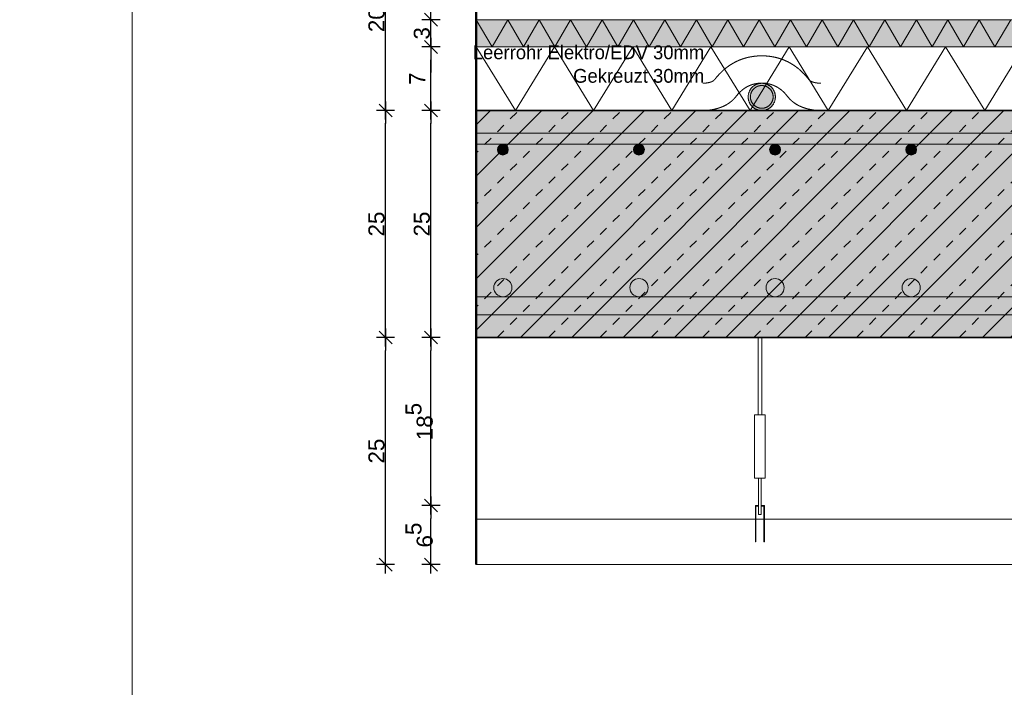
# Model space of a CAD drawing. Header units: metres. Extents: x 0.9 to 30.1, y -10.7 to 8.6.
# Tile 195 of 256: x 11.9 to 13, y 0.5 to 1.3. Entities that reach past the tile are written whole.
import ezdxf

# ---------------------------------------------------------------- set-up
doc = ezdxf.new("R2010")
doc.units = ezdxf.units.M
doc.header["$PDMODE"] = 1
doc.header["$PDSIZE"] = -2
doc.linetypes.add('ISO-03 Gestrichelt mit Abstand', pattern=[0.6096, 0.24384, -0.36576])
doc.layers.get('0').update_dxf_attribs({"lineweight": 25})
doc.layers.add('Bemaßung', color=7, linetype='Continuous', lineweight=9)
doc.layers.add('Keine', color=7, linetype='Continuous', lineweight=9)
doc.layers.get('0').freeze()
doc.styles.add('Arial', font='arial.ttf')
doc.styles.add('Century Gothic', font='GOTHIC.TTF')
doc.dimstyles.new('boris100', dxfattribs={"dimtxt": 17.652669, "dimasz": 0.001414, "dimexe": 0.001, "dimexo": 0.01, "dimgap": 0.0001, "dimtad": 1, "dimdec": 4, "dimtxsty": 'Arial', "dimblk": 'VW_SLASH', "dimblk1": 'VW_SLASH', "dimblk2": 'VW_SLASH', "dimcen": 0, "dimdle": 0.001, "dimadec": 3, "dimazin": 0, "dimtfac": 0.8, "dimtdec": 4, "dimtix": 1, "dimtmove": 0, "dimatfit": 0, "dimldrblk": 'VW_FILLEDARROW', "dimfxl": 0.001, "dimfxlon": 1, "dimfrac": 2, "dimtolj": 1, "dimarcsym": 0})

# ---------------------------------------------------------------- blocks, each defined once
blk = doc.blocks.new('VW_SLASH')
at = {"color": 0, "linetype": 'ByBlock', "lineweight": -2, "transparency": 16777216}
blk.add_line((0.707, 0), (-1, 0), dxfattribs=at)
at = {"color": 0, "linetype": 'Continuous', "lineweight": 20, "transparency": 16777216, "flags": 128}
blk.add_lwpolyline([(0.5, 0.5), (-0.5, -0.5)], dxfattribs=at)
blk = doc.blocks.new('*D156')
at = {"layer": 'Bemaßung', "color": 0, "lineweight": -2}
for p, q in [((12.2894, 1.3689), (12.2694, 1.3689)), ((12.2794, 1.183), (12.2794, 1.3548)), ((12.2894, 1.1689), (12.2694, 1.1689))]:
    blk.add_line(p, q, dxfattribs=at)
at = {"layer": 'Defpoints', "color": 0}
for p in [(12.2794, 1.3689), (12.3794, 1.3689), (12.3794, 1.1689)]:
    blk.add_point(p, dxfattribs=at)
at = {"layer": 'Bemaßung', "color": 0, "lineweight": -2, "xscale": 0.014138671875, "yscale": 0.014138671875, "zscale": 0.014138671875}
for p, rotation in [((12.2794, 1.3689), 90), ((12.2794, 1.1689), 270)]:
    blk.add_blockref('VW_SLASH', p, dxfattribs=dict(at, rotation=rotation))
at = {"layer": 'Bemaßung', "color": 0, "insert": (12.2694, 1.2689), "char_height": 0.01765, "attachment_point": 5, "rotation": 90, "style": 'Arial'}
blk.add_mtext('\\A1;20', dxfattribs=at)
blk = doc.blocks.new('VW_FILLEDARROW')
at = {"linetype": 'Continuous', "lineweight": 5, "true_color": 0xb9b9b9, "transparency": 16777216}
h = blk.add_hatch(dxfattribs=at)
h.set_pattern_fill('Dämm', color=9, style=0, pattern_type=2)
h.set_pattern_definition([(-45, (0, 0), (0.00053033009, 0.00053033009), []), (-135, (0, 0), (0.00053033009, -0.00053033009), [])])
h.paths.add_polyline_path([(-2.246, 0.602), (0, 0), (-2.246, -0.602)])
at = {"color": 0, "linetype": 'Continuous', "lineweight": 5, "transparency": 16777216, "flags": 128}
blk.add_lwpolyline([(-2.246, 0.602), (0, 0), (-2.246, -0.602)], close=True, dxfattribs=at)
blk = doc.blocks.new('*D157')
at = {"layer": 'Bemaßung', "color": 0, "lineweight": -2}
for p, q in [((12.2894, 1.1689), (12.2694, 1.1689)), ((12.2794, 0.933), (12.2794, 1.1548)), ((12.2894, 0.9189), (12.2694, 0.9189))]:
    blk.add_line(p, q, dxfattribs=at)
at = {"layer": 'Defpoints', "color": 0}
for p in [(12.2794, 1.1689), (12.3794, 1.1689), (12.3794, 0.9189)]:
    blk.add_point(p, dxfattribs=at)
at = {"layer": 'Bemaßung', "color": 0, "lineweight": -2, "xscale": 0.014138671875, "yscale": 0.014138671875, "zscale": 0.014138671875}
for p, rotation in [((12.2794, 1.1689), 90), ((12.2794, 0.9189), 270)]:
    blk.add_blockref('VW_SLASH', p, dxfattribs=dict(at, rotation=rotation))
at = {"layer": 'Bemaßung', "color": 0, "insert": (12.2694, 1.0439), "char_height": 0.01765, "attachment_point": 5, "rotation": 90, "style": 'Arial'}
blk.add_mtext('\\A1;25', dxfattribs=at)
blk = doc.blocks.new('*D158')
at = {"layer": 'Bemaßung', "color": 0, "lineweight": -2}
for p, q in [((12.2894, 0.9189), (12.2694, 0.9189)), ((12.2794, 0.683), (12.2794, 0.9048)), ((12.2894, 0.6689), (12.2694, 0.6689))]:
    blk.add_line(p, q, dxfattribs=at)
at = {"layer": 'Defpoints', "color": 0}
for p in [(12.2794, 0.9189), (12.3794, 0.9189), (12.3794, 0.6689)]:
    blk.add_point(p, dxfattribs=at)
at = {"layer": 'Bemaßung', "color": 0, "lineweight": -2, "xscale": 0.014138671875, "yscale": 0.014138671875, "zscale": 0.014138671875}
for p, rotation in [((12.2794, 0.9189), 90), ((12.2794, 0.6689), 270)]:
    blk.add_blockref('VW_SLASH', p, dxfattribs=dict(at, rotation=rotation))
at = {"layer": 'Bemaßung', "color": 0, "insert": (12.2694, 0.7939), "char_height": 0.01765, "attachment_point": 5, "rotation": 90, "style": 'Arial'}
blk.add_mtext('\\A1;25', dxfattribs=at)
blk = doc.blocks.new('*D160')
at = {"layer": 'Bemaßung', "color": 0, "lineweight": -2}
for p, q in [((12.3394, 1.3539), (12.3194, 1.3539)), ((12.3294, 1.283), (12.3294, 1.3398)), ((12.3394, 1.2689), (12.3194, 1.2689))]:
    blk.add_line(p, q, dxfattribs=at)
at = {"layer": 'Defpoints', "color": 0}
for p in [(12.3294, 1.3539), (12.3794, 1.3539), (12.3794, 1.2689)]:
    blk.add_point(p, dxfattribs=at)
at = {"layer": 'Bemaßung', "color": 0, "lineweight": -2, "xscale": 0.014138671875, "yscale": 0.014138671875, "zscale": 0.014138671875}
for p, rotation in [((12.3294, 1.3539), 90), ((12.3294, 1.2689), 270)]:
    blk.add_blockref('VW_SLASH', p, dxfattribs=dict(at, rotation=rotation))
at = {"layer": 'Bemaßung', "color": 0, "insert": (12.3142, 1.3114), "char_height": 0.017653, "attachment_point": 5, "rotation": 90, "style": 'Arial'}
blk.add_mtext('\\A1;8\\S5^ ;', dxfattribs=at)
blk = doc.blocks.new('*D161')
at = {"layer": 'Bemaßung', "color": 0, "lineweight": -2}
for p, q in [((12.3294, 1.283), (12.3294, 1.2972)), ((12.3394, 1.2689), (12.3194, 1.2689)), ((12.3294, 1.2389), (12.3294, 1.2689)), ((12.3394, 1.2389), (12.3194, 1.2389)), ((12.3294, 1.2248), (12.3294, 1.2106))]:
    blk.add_line(p, q, dxfattribs=at)
at = {"layer": 'Defpoints', "color": 0}
for p in [(12.3294, 1.2689), (12.3794, 1.2689), (12.3794, 1.2389)]:
    blk.add_point(p, dxfattribs=at)
at = {"layer": 'Bemaßung', "color": 0, "lineweight": -2, "xscale": 0.014138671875, "yscale": 0.014138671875, "zscale": 0.014138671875}
for p, rotation in [((12.3294, 1.2689), 270), ((12.3294, 1.2389), 90)]:
    blk.add_blockref('VW_SLASH', p, dxfattribs=dict(at, rotation=rotation))
at = {"layer": 'Bemaßung', "color": 0, "insert": (12.3194, 1.2539), "char_height": 0.01765, "attachment_point": 5, "rotation": 90, "style": 'Arial'}
blk.add_mtext('\\A1;3', dxfattribs=at)
blk = doc.blocks.new('*D162')
at = {"layer": 'Bemaßung', "color": 0, "lineweight": -2}
for p, q in [((12.3394, 1.2389), (12.3194, 1.2389)), ((12.3294, 1.183), (12.3294, 1.2248)), ((12.3394, 1.1689), (12.3194, 1.1689))]:
    blk.add_line(p, q, dxfattribs=at)
at = {"layer": 'Defpoints', "color": 0}
for p in [(12.3294, 1.2389), (12.3794, 1.2389), (12.3794, 1.1689)]:
    blk.add_point(p, dxfattribs=at)
at = {"layer": 'Bemaßung', "color": 0, "lineweight": -2, "xscale": 0.014138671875, "yscale": 0.014138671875, "zscale": 0.014138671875}
for p, rotation in [((12.3294, 1.2389), 90), ((12.3294, 1.1689), 270)]:
    blk.add_blockref('VW_SLASH', p, dxfattribs=dict(at, rotation=rotation))
at = {"layer": 'Bemaßung', "color": 0, "insert": (12.3142, 1.2039), "char_height": 0.01765, "attachment_point": 5, "rotation": 90, "style": 'Arial'}
blk.add_mtext('\\A1;7', dxfattribs=at)
blk = doc.blocks.new('*D163')
at = {"layer": 'Bemaßung', "color": 0, "lineweight": -2}
for p, q in [((12.3394, 1.1689), (12.3194, 1.1689)), ((12.3294, 0.933), (12.3294, 1.1548)), ((12.3394, 0.9189), (12.3194, 0.9189))]:
    blk.add_line(p, q, dxfattribs=at)
at = {"layer": 'Defpoints', "color": 0}
for p in [(12.3294, 1.1689), (12.3794, 1.1689), (12.3794, 0.9189)]:
    blk.add_point(p, dxfattribs=at)
at = {"layer": 'Bemaßung', "color": 0, "lineweight": -2, "xscale": 0.014138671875, "yscale": 0.014138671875, "zscale": 0.014138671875}
for p, rotation in [((12.3294, 1.1689), 90), ((12.3294, 0.9189), 270)]:
    blk.add_blockref('VW_SLASH', p, dxfattribs=dict(at, rotation=rotation))
at = {"layer": 'Bemaßung', "color": 0, "insert": (12.3194, 1.0439), "char_height": 0.01765, "attachment_point": 5, "rotation": 90, "style": 'Arial'}
blk.add_mtext('\\A1;25', dxfattribs=at)
blk = doc.blocks.new('*D164')
at = {"layer": 'Bemaßung', "color": 0, "lineweight": -2}
for p, q in [((12.3394, 0.9189), (12.3194, 0.9189)), ((12.3294, 0.748), (12.3294, 0.9048)), ((12.3394, 0.7339), (12.3194, 0.7339))]:
    blk.add_line(p, q, dxfattribs=at)
at = {"layer": 'Defpoints', "color": 0}
for p in [(12.3294, 0.9189), (12.3794, 0.9189), (12.6869, 0.7339)]:
    blk.add_point(p, dxfattribs=at)
at = {"layer": 'Bemaßung', "color": 0, "lineweight": -2, "xscale": 0.014138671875, "yscale": 0.014138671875, "zscale": 0.014138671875}
for p, rotation in [((12.3294, 0.9189), 90), ((12.3294, 0.7339), 270)]:
    blk.add_blockref('VW_SLASH', p, dxfattribs=dict(at, rotation=rotation))
at = {"layer": 'Bemaßung', "color": 0, "insert": (12.3164, 0.8264), "char_height": 0.017653, "attachment_point": 5, "rotation": 90, "style": 'Arial'}
blk.add_mtext('\\A1;18\\S5^ ;', dxfattribs=at)
blk = doc.blocks.new('*D165')
at = {"layer": 'Bemaßung', "color": 0, "lineweight": -2}
for p, q in [((12.3394, 0.7339), (12.3194, 0.7339)), ((12.3294, 0.683), (12.3294, 0.7198)), ((12.3394, 0.6689), (12.3194, 0.6689))]:
    blk.add_line(p, q, dxfattribs=at)
at = {"layer": 'Defpoints', "color": 0}
for p in [(12.3294, 0.7339), (12.6869, 0.7339), (12.3794, 0.6689)]:
    blk.add_point(p, dxfattribs=at)
at = {"layer": 'Bemaßung', "color": 0, "lineweight": -2, "xscale": 0.014138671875, "yscale": 0.014138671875, "zscale": 0.014138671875}
for p, rotation in [((12.3294, 0.7339), 90), ((12.3294, 0.6689), 270)]:
    blk.add_blockref('VW_SLASH', p, dxfattribs=dict(at, rotation=rotation))
at = {"layer": 'Bemaßung', "color": 0, "insert": (12.3164, 0.7014), "char_height": 0.017653, "attachment_point": 5, "rotation": 90, "style": 'Arial'}
blk.add_mtext('\\A1;6\\S5^ ;', dxfattribs=at)

msp = doc.modelspace()

# ---------------------------------------------------------------- hatches: boundary and pattern name
at = {"layer": 'Keine', "linetype": 'Continuous', "lineweight": 0, "true_color": 0xdddddd, "transparency": 33554687}
for points in [[(12.3794, 1.14391), (12.3794, 1.13191), (13.6294, 1.13191), (13.6294, 1.14391)], [(12.3794, 0.96391), (12.3794, 0.94391), (13.6294, 0.94391), (13.6294, 0.96391)]]:
    msp.add_hatch(color=254, dxfattribs=at).paths.add_polyline_path(points)
h = msp.add_hatch(color=254, dxfattribs=at)
edge = h.paths.add_edge_path()
edge.add_arc((12.40866, 1.12591), 0.006, 0, 360)
h = msp.add_hatch(color=254, dxfattribs=at)
edge = h.paths.add_edge_path()
edge.add_arc((12.55866, 1.12591), 0.006, 0, 360)
h = msp.add_hatch(color=254, dxfattribs=at)
edge = h.paths.add_edge_path()
edge.add_arc((12.70866, 1.12591), 0.006, 0, 360)
h = msp.add_hatch(color=254, dxfattribs=at)
edge = h.paths.add_edge_path()
edge.add_arc((12.85866, 1.12591), 0.006, 0, 360)
h = msp.add_hatch(color=254, dxfattribs=at)
edge = h.paths.add_edge_path()
edge.add_arc((12.40866, 0.97391), 0.01, 0, 360)
h = msp.add_hatch(color=254, dxfattribs=at)
edge = h.paths.add_edge_path()
edge.add_arc((12.55866, 0.97391), 0.01, 0, 360)
h = msp.add_hatch(color=254, dxfattribs=at)
edge = h.paths.add_edge_path()
edge.add_arc((12.70866, 0.97391), 0.01, 0, 360)
h = msp.add_hatch(color=254, dxfattribs=at)
edge = h.paths.add_edge_path()
edge.add_arc((12.85866, 0.97391), 0.01, 0, 360)

# ---------------------------------------------------------------- linework, layer by layer
at = {"layer": 'Keine', "color": 7, "linetype": 'Continuous', "lineweight": 13, "transparency": 33554687}
msp.add_line((12.3794, 0.66891), (13.6294, 0.66891), dxfattribs=at)
at = {"layer": 'Keine', "color": 255, "flags": 128}
msp.add_lwpolyline([(10, 1.8), (12, 1.8), (12, -0.6), (10, -0.6)], close=True, dxfattribs=at)
at = {"layer": 'Keine', "color": 9, "linetype": 'Continuous', "lineweight": 13, "transparency": 33554687, "flags": 128}
for points in [[(12.3794, 1.14391), (12.3794, 1.13191), (13.6294, 1.13191), (13.6294, 1.14391)], [(12.3794, 0.96391), (12.3794, 0.94391), (13.6294, 0.94391), (13.6294, 0.96391)]]:
    msp.add_lwpolyline(points, close=True, dxfattribs=at)
at = {"layer": 'Keine', "color": 9, "linetype": 'Continuous', "lineweight": 13, "transparency": 33554687}
for centre, radius in [((12.40866, 1.12591), 0.006), ((12.55866, 1.12591), 0.006), ((12.70866, 1.12591), 0.006), ((12.85866, 1.12591), 0.006), ((12.40866, 0.97391), 0.01), ((12.55866, 0.97391), 0.01), ((12.70866, 0.97391), 0.01), ((12.85866, 0.97391), 0.01)]:
    msp.add_circle(centre, radius, dxfattribs=at)

# ---------------------------------------------------------------- dimensions: what is measured, and where the dimension line sits
at = {"layer": 'Bemaßung'}
dim = msp.add_linear_dim(base=(12.3294, 1.35391), p1=(12.3794, 1.26891), p2=(12.3794, 1.35391), angle=270, text='8\\S5^ ;', dimstyle='boris100', override={"dimtxt": 0.017653, "dimasz": 0.014139, "dimexe": 0.01, "dimgap": 0.001, "dimdec": 3, "dimpost": '<>', "dimtxsty": 'Arial', "dimdle": 0.01, "dimtmove": 2, "dimfxl": 0.01}, dxfattribs=at)
dim.commit()
dim.dimension.update_dxf_attribs({"geometry": '*D160', "text_midpoint": (12.3142, 1.31141), "dimtype": 160})

# ---------------------------------------------------------------- wipeouts: each hides what was drawn before it
at = {"color": 255, "linetype": 'Continuous', "lineweight": 13, "transparency": 33554687}
msp.add_wipeout([(12.3794, 1.23891), (13.6294, 1.23891), (13.6294, 1.16891), (12.3794, 1.16891)], dxfattribs=at).dxf.layer = 'Keine'
at = {"color": 255, "linetype": 'Continuous', "lineweight": 9, "transparency": 33554687}
msp.add_wipeout([(12.6899, 0.91891), (12.6939, 0.91891), (12.6939, 0.83391), (12.6899, 0.83391)], dxfattribs=at).dxf.layer = 'Keine'

# ---------------------------------------------------------------- next in the draw order: hatches: boundary and pattern name
at = {"layer": 'Keine', "linetype": 'Continuous', "lineweight": 0, "true_color": 0xffffcc, "transparency": 33554687}
msp.add_hatch(color=7, dxfattribs=at).paths.add_polyline_path([(12.3794, 1.26891), (13.6294, 1.26891), (13.6294, 1.23891), (12.3794, 1.23891)])
at = {"layer": 'Keine', "linetype": 'Continuous', "lineweight": 0, "true_color": 0x808080, "transparency": 33554687}
msp.add_hatch(color=8, dxfattribs=at).paths.add_polyline_path([(12.6865, 1.1969), (12.68738, 1.19737), (12.68828, 1.19778), (12.68919, 1.19812), (12.69012, 1.19841), (12.69106, 1.19863), (12.69203, 1.19878), (12.69301, 1.19888), (12.694, 1.19891), (12.695, 1.19888), (12.69598, 1.19878), (12.69694, 1.19863), (12.69789, 1.19841), (12.69882, 1.19812), (12.69973, 1.19778), (12.70062, 1.19737), (12.7015, 1.1969), (12.70235, 1.19637), (12.70315, 1.1958), (12.70391, 1.19518), (12.70462, 1.19452), (12.70528, 1.19381), (12.7059, 1.19306), (12.70647, 1.19225), (12.70699, 1.19141), (12.70746, 1.19053), (12.70787, 1.18963), (12.70822, 1.18872), (12.7085, 1.18779), (12.70872, 1.18685), (12.70888, 1.18588), (12.70897, 1.1849), (12.709, 1.18391), (12.70897, 1.18291), (12.70888, 1.18193), (12.70872, 1.18097), (12.7085, 1.18002), (12.70822, 1.17909), (12.70787, 1.17818), (12.70746, 1.17729), (12.70699, 1.17641), (12.70647, 1.17556), (12.7059, 1.17476), (12.70528, 1.174), (12.70462, 1.17329), (12.70391, 1.17263), (12.70315, 1.17201), (12.70235, 1.17144), (12.7015, 1.17092), (12.70062, 1.17045), (12.69973, 1.17004), (12.69882, 1.16969), (12.69789, 1.16941), (12.69694, 1.16919), (12.69598, 1.16903), (12.695, 1.16894), (12.694, 1.16891), (12.69301, 1.16894), (12.69203, 1.16903), (12.69106, 1.16919), (12.69012, 1.16941), (12.68919, 1.16969), (12.68828, 1.17004), (12.68738, 1.17045), (12.6865, 1.17092), (12.68566, 1.17144), (12.68485, 1.17201), (12.6841, 1.17263), (12.68339, 1.17329), (12.68273, 1.174), (12.68211, 1.17476), (12.68154, 1.17556), (12.68101, 1.17641), (12.68054, 1.17729), (12.68013, 1.17818), (12.67979, 1.17909), (12.67951, 1.18002), (12.67929, 1.18097), (12.67913, 1.18193), (12.67903, 1.18291), (12.679, 1.18391), (12.67903, 1.1849), (12.67913, 1.18588), (12.67929, 1.18685), (12.67951, 1.18779), (12.67979, 1.18872), (12.68013, 1.18963), (12.68054, 1.19053), (12.68101, 1.19141), (12.68154, 1.19225), (12.68211, 1.19306), (12.68273, 1.19381), (12.68339, 1.19452), (12.6841, 1.19518), (12.68485, 1.1958), (12.68566, 1.19637)])
at = {"layer": 'Keine', "linetype": 'Continuous', "lineweight": 0, "true_color": 0xeeeeee, "transparency": 33554687}
msp.add_hatch(color=7, dxfattribs=at).paths.add_polyline_path([(12.68775, 1.19473), (12.68848, 1.19513), (12.68923, 1.19547), (12.68999, 1.19575), (12.69077, 1.19599), (12.69155, 1.19617), (12.69236, 1.1963), (12.69317, 1.19638), (12.694, 1.19641), (12.69483, 1.19638), (12.69565, 1.1963), (12.69645, 1.19617), (12.69724, 1.19599), (12.69801, 1.19575), (12.69877, 1.19547), (12.69952, 1.19513), (12.70025, 1.19473), (12.70096, 1.1943), (12.70163, 1.19382), (12.70226, 1.1933), (12.70285, 1.19275), (12.7034, 1.19216), (12.70391, 1.19153), (12.70439, 1.19086), (12.70483, 1.19016), (12.70522, 1.18943), (12.70556, 1.18868), (12.70585, 1.18792), (12.70608, 1.18714), (12.70627, 1.18636), (12.7064, 1.18555), (12.70648, 1.18474), (12.7065, 1.18391), (12.70648, 1.18308), (12.7064, 1.18226), (12.70627, 1.18146), (12.70608, 1.18067), (12.70585, 1.1799), (12.70556, 1.17914), (12.70522, 1.17839), (12.70483, 1.17766), (12.70439, 1.17695), (12.70391, 1.17628), (12.7034, 1.17565), (12.70285, 1.17506), (12.70226, 1.17451), (12.70163, 1.174), (12.70096, 1.17352), (12.70025, 1.17308), (12.69952, 1.17269), (12.69877, 1.17235), (12.69801, 1.17206), (12.69724, 1.17183), (12.69645, 1.17164), (12.69565, 1.17151), (12.69483, 1.17143), (12.694, 1.17141), (12.69317, 1.17143), (12.69236, 1.17151), (12.69155, 1.17164), (12.69077, 1.17183), (12.68999, 1.17206), (12.68923, 1.17235), (12.68848, 1.17269), (12.68775, 1.17308), (12.68705, 1.17352), (12.68638, 1.174), (12.68575, 1.17451), (12.68516, 1.17506), (12.68461, 1.17565), (12.68409, 1.17628), (12.68362, 1.17695), (12.68318, 1.17766), (12.68278, 1.17839), (12.68244, 1.17914), (12.68216, 1.1799), (12.68192, 1.18067), (12.68174, 1.18146), (12.68161, 1.18226), (12.68153, 1.18308), (12.6815, 1.18391), (12.68153, 1.18474), (12.68161, 1.18555), (12.68174, 1.18636), (12.68192, 1.18714), (12.68216, 1.18792), (12.68244, 1.18868), (12.68278, 1.18943), (12.68318, 1.19016), (12.68362, 1.19086), (12.68409, 1.19153), (12.68461, 1.19216), (12.68516, 1.19275), (12.68575, 1.1933), (12.68638, 1.19382), (12.68705, 1.1943)])
at = {"layer": 'Keine', "linetype": 'Continuous', "lineweight": 0, "true_color": 0xc0c0c0, "transparency": 33554687}
msp.add_hatch(color=9, dxfattribs=at).paths.add_polyline_path([(12.3794, 1.16891), (13.6294, 1.16891), (13.6294, 0.91891), (12.3794, 0.91891)])
at = {"layer": 'Keine', "linetype": 'Continuous', "lineweight": 13, "true_color": 0x333333, "transparency": 33554687}
h = msp.add_hatch(dxfattribs=at)
h.set_pattern_fill('Stahlbeton-M1_10', color=250, style=0, pattern_type=2)
h.set_pattern_definition([(45, (0, 0), (0.02828427, -0.02828427), [0.01, -0.01])])
h.paths.add_polyline_path([(12.3794, 1.16891), (13.6294, 1.16891), (13.6294, 0.91891), (12.3794, 0.91891)])
at = {"layer": 'Keine', "linetype": 'Continuous', "lineweight": 13, "true_color": 0x4c4c4c, "transparency": 33554687}
h = msp.add_hatch(dxfattribs=at)
h.set_pattern_fill('Stahlbeton-M1_10-1', color=251, style=0, pattern_type=2)
h.set_pattern_definition([(-135, (0.012426, -0.013254), (0.02828427, -0.02828427), [])])
h.paths.add_polyline_path([(12.3794, 1.16891), (13.6294, 1.16891), (13.6294, 0.91891), (12.3794, 0.91891)])

# ---------------------------------------------------------------- next in the draw order: linework, layer by layer
at = {"layer": 'Keine', "color": 7, "linetype": 'Continuous', "lineweight": 5, "transparency": 33554687, "flags": 128}
msp.add_lwpolyline([(12.3794, 1.26891), (13.6294, 1.26891), (13.6294, 1.23891), (12.3794, 1.23891)], close=True, dxfattribs=at)
at = {"layer": 'Keine', "color": 8, "linetype": 'Continuous', "lineweight": 13, "true_color": 0x808080, "transparency": 33554687, "flags": 128}
for points in [[(12.3794, 1.26891), (12.39672, 1.23891), (12.41404, 1.26891), (12.43136, 1.23891), (12.44868, 1.26891), (12.466, 1.23891), (12.48332, 1.26891), (12.50064, 1.23891), (12.51796, 1.26891), (12.53528, 1.23891), (12.5526, 1.26891), (12.56992, 1.23891), (12.58724, 1.26891), (12.60457, 1.23891), (12.62189, 1.26891), (12.63921, 1.23891), (12.65653, 1.26891), (12.67385, 1.23891), (12.69117, 1.26891), (12.70849, 1.23891), (12.72581, 1.26891), (12.74313, 1.23891), (12.76045, 1.26891), (12.77777, 1.23891), (12.79509, 1.26891), (12.81241, 1.23891), (12.82973, 1.26891), (12.84705, 1.23891), (12.86437, 1.26891), (12.88169, 1.23891), (12.89901, 1.26891), (12.91633, 1.23891), (12.93365, 1.26891), (12.95098, 1.23891), (12.9683, 1.26891)], [(12.3794, 1.23891), (12.4225, 1.16891), (12.46561, 1.23891), (12.50871, 1.16891), (12.55181, 1.23891), (12.59492, 1.16891), (12.63802, 1.23891), (12.68112, 1.16891), (12.72423, 1.23891), (12.76733, 1.16891), (12.81043, 1.23891), (12.85354, 1.16891), (12.89664, 1.23891), (12.93974, 1.16891), (12.98285, 1.23891)]]:
    msp.add_lwpolyline(points, dxfattribs=at)
at = {"layer": 'Keine', "linetype": 'Continuous', "lineweight": 13, "transparency": 33554687, "flags": 128}
msp.add_lwpolyline([(12.3794, 1.23891), (13.6294, 1.23891), (13.6294, 1.16891), (12.3794, 1.16891)], close=True, dxfattribs=at)
at = {"layer": 'Keine', "color": 7, "linetype": 'Continuous', "lineweight": 35, "transparency": 33554687, "flags": 128}
msp.add_lwpolyline([(12.3794, 1.16891), (13.6294, 1.16891), (13.6294, 0.91891), (12.3794, 0.91891)], close=True, dxfattribs=at)
at = {"layer": 'Keine', "color": 7, "linetype": 'Continuous', "lineweight": 9, "transparency": 33554687, "flags": 128}
msp.add_lwpolyline([(12.6899, 0.91891), (12.6939, 0.91891), (12.6939, 0.83391), (12.6899, 0.83391)], close=True, dxfattribs=at)
at = {"layer": 'Keine', "color": 7, "linetype": 'ISO-03 Gestrichelt mit Abstand', "lineweight": 13, "transparency": 33554687}
for points, knots in [([(12.75895, 1.19887), (12.74872, 1.19939), (12.72594, 1.22871), (12.6942, 1.22914), (12.694, 1.22914), (12.69379, 1.22914), (12.66205, 1.22871), (12.63927, 1.19939), (12.62904, 1.19887)], [0, 0, 0, 0.0599311, 0.497178, 0.5, 0.5, 0.502822, 0.9400689, 1, 1, 1]), ([(12.75741, 1.16891), (12.73346, 1.17013), (12.71111, 1.19891), (12.694, 1.19914), (12.67688, 1.19891), (12.65453, 1.17013), (12.63058, 1.16891)], [0, 0, 0, 0.25, 0.5, 0.5, 0.75, 1, 1, 1])]:
    msp.add_open_spline(points, degree=2, knots=knots, dxfattribs=at)
at = {"layer": 'Keine', "lineweight": 9, "transparency": 33554687}
for points in [[(12.6865, 1.1969), (12.68998, 1.19891), (12.69802, 1.19891), (12.70498, 1.19489), (12.709, 1.18793), (12.709, 1.17989), (12.70498, 1.17293), (12.69802, 1.16891), (12.68998, 1.16891), (12.68302, 1.17293), (12.679, 1.17989), (12.679, 1.18793), (12.68302, 1.19489), (12.6865, 1.1969)], [(12.68775, 1.19473), (12.69065, 1.19641), (12.69735, 1.19641), (12.70315, 1.19306), (12.7065, 1.18726), (12.7065, 1.18056), (12.70315, 1.17476), (12.69735, 1.17141), (12.69065, 1.17141), (12.68485, 1.17476), (12.6815, 1.18056), (12.6815, 1.18726), (12.68485, 1.19306), (12.68775, 1.19473)]]:
    msp.add_open_spline(points, degree=2, dxfattribs=at)

# ---------------------------------------------------------------- next in the draw order: texts
at = {"layer": 'Keine', "color": 7, "transparency": 33554687, "insert": (12.63058, 1.24061), "char_height": 0.015186, "width": 0.2658546, "attachment_point": 3, "line_spacing_factor": 1.024381, "style": 'Century Gothic'}
msp.add_mtext('Leerrohr Elektro/EDV 30mm\\P{\\C8;Gekreuzt 30mm}', dxfattribs=at)

# ---------------------------------------------------------------- next in the draw order: dimensions: what is measured, and where the dimension line sits
at = {"layer": 'Bemaßung'}
for base, p1, p2, text, override, picture, middle in [((12.2794, 1.36891), (12.3794, 1.16891), (12.3794, 1.36891), '20', {"dimtxt": 0.017653, "dimasz": 0.014139, "dimexe": 0.01, "dimgap": 0.001, "dimpost": '<>', "dimtxsty": 'Arial', "dimdle": 0.01, "dimtmove": 2, "dimfxl": 0.01}, '*D156', (12.26939, 1.26891)), ((12.3294, 1.26891), (12.3794, 1.23891), (12.3794, 1.26891), '3', {"dimtxt": 0.017653, "dimasz": 0.014139, "dimexe": 0.01, "dimgap": 0.001, "dimdec": 3, "dimpost": '<>', "dimtxsty": 'Arial', "dimdle": 0.01, "dimtmove": 2, "dimfxl": 0.01}, '*D161', (12.31938, 1.25391)), ((12.2794, 1.16891), (12.3794, 0.91891), (12.3794, 1.16891), '25', {"dimtxt": 0.017653, "dimasz": 0.014139, "dimexe": 0.01, "dimgap": 0.001, "dimpost": '<>', "dimtxsty": 'Arial', "dimdle": 0.01, "dimtmove": 2, "dimfxl": 0.01}, '*D157', (12.26939, 1.04391)), ((12.3294, 1.16891), (12.3794, 0.91891), (12.3794, 1.16891), '25', {"dimtxt": 0.017653, "dimasz": 0.014139, "dimexe": 0.01, "dimgap": 0.001, "dimdec": 3, "dimpost": '<>', "dimtxsty": 'Arial', "dimdle": 0.01, "dimtmove": 2, "dimfxl": 0.01}, '*D163', (12.31939, 1.04391))]:
    dim = msp.add_linear_dim(base=base, p1=p1, p2=p2, angle=270, text=text, dimstyle='boris100', override=override, dxfattribs=at)
    dim.commit()
    dim.dimension.update_dxf_attribs({"geometry": picture, "text_midpoint": middle})
dim = msp.add_linear_dim(base=(12.3294, 1.23891), p1=(12.3794, 1.16891), p2=(12.3794, 1.23891), angle=270, text='7', dimstyle='boris100', override={"dimtxt": 0.017653, "dimasz": 0.014139, "dimexe": 0.01, "dimgap": 0.001, "dimdec": 3, "dimpost": '<>', "dimtxsty": 'Arial', "dimdle": 0.01, "dimtmove": 2, "dimfxl": 0.01}, dxfattribs=at)
dim.commit()
dim.dimension.update_dxf_attribs({"geometry": '*D162', "text_midpoint": (12.3142, 1.20391), "dimtype": 160})

# ---------------------------------------------------------------- next in the draw order: wipeouts: each hides what was drawn before it
at = {"color": 255, "linetype": 'Continuous', "lineweight": 9, "transparency": 33554687}
msp.add_wipeout([(13.6294, 0.66891), (12.3794, 0.66891), (12.3794, 0.71891), (13.6294, 0.71891)], dxfattribs=at).dxf.layer = 'Keine'

# ---------------------------------------------------------------- next in the draw order: hatches: boundary and pattern name
at = {"layer": 'Keine', "linetype": 'Continuous', "lineweight": 0, "true_color": 0x7f7f7f, "transparency": 33554687}
msp.add_hatch(color=8, dxfattribs=at).paths.add_polyline_path([(12.6869, 0.69391), (12.6874, 0.69391), (12.6874, 0.73341), (12.6964, 0.73341), (12.6964, 0.69391), (12.6969, 0.69391), (12.6969, 0.73391), (12.6869, 0.73391)])

# ---------------------------------------------------------------- next in the draw order: linework, layer by layer
at = {"layer": 'Keine', "color": 255, "lineweight": 50}
msp.add_line((12.3794, 1.36891), (12.3794, 0.66891), dxfattribs=at)
at = {"layer": 'Keine', "color": 7, "linetype": 'Continuous', "lineweight": 13, "transparency": 33554687, "flags": 128}
msp.add_lwpolyline([(12.6869, 0.69391), (12.6874, 0.69391), (12.6874, 0.73341), (12.6964, 0.73341), (12.6964, 0.69391), (12.6969, 0.69391), (12.6969, 0.73391), (12.6869, 0.73391)], close=True, dxfattribs=at)
at = {"layer": 'Keine', "color": 7, "linetype": 'Continuous', "lineweight": 9, "transparency": 33554687, "flags": 128}
msp.add_lwpolyline([(13.6294, 0.66891), (12.3794, 0.66891), (12.3794, 0.71891), (13.6294, 0.71891)], close=True, dxfattribs=at)

# ---------------------------------------------------------------- next in the draw order: dimensions: what is measured, and where the dimension line sits
at = {"layer": 'Bemaßung'}
dim = msp.add_linear_dim(base=(12.2794, 0.91891), p1=(12.3794, 0.66891), p2=(12.3794, 0.91891), angle=270, text='25', dimstyle='boris100', override={"dimtxt": 0.017653, "dimasz": 0.014139, "dimexe": 0.01, "dimgap": 0.001, "dimpost": '<>', "dimtxsty": 'Arial', "dimdle": 0.01, "dimtmove": 2, "dimfxl": 0.01}, dxfattribs=at)
dim.commit()
dim.dimension.update_dxf_attribs({"geometry": '*D158', "text_midpoint": (12.26939, 0.79391)})

# ---------------------------------------------------------------- next in the draw order: wipeouts: each hides what was drawn before it
at = {"color": 255, "linetype": 'Continuous', "lineweight": 9, "transparency": 33554687}
msp.add_wipeout([(12.6859, 0.83391), (12.6979, 0.83391), (12.6979, 0.76391), (12.6859, 0.76391)], dxfattribs=at).dxf.layer = 'Keine'

# ---------------------------------------------------------------- next in the draw order: linework, layer by layer
at = {"layer": 'Keine', "color": 7, "linetype": 'Continuous', "lineweight": 9, "transparency": 33554687, "flags": 128}
msp.add_lwpolyline([(12.6859, 0.83391), (12.6979, 0.83391), (12.6979, 0.76391), (12.6859, 0.76391)], close=True, dxfattribs=at)

# ---------------------------------------------------------------- next in the draw order: wipeouts: each hides what was drawn before it
at = {"color": 255, "linetype": 'Continuous', "lineweight": 9, "transparency": 33554687}
msp.add_wipeout([(12.6904, 0.76391), (12.6934, 0.76391), (12.6934, 0.72391), (12.6904, 0.72391)], dxfattribs=at).dxf.layer = 'Keine'

# ---------------------------------------------------------------- next in the draw order: linework, layer by layer
at = {"layer": 'Keine', "color": 255, "flags": 128}
msp.add_lwpolyline([(12, 1.8), (14, 1.8), (14, -0.6), (12, -0.6)], close=True, dxfattribs=at)
at = {"layer": 'Keine', "color": 7, "linetype": 'Continuous', "lineweight": 9, "transparency": 33554687, "flags": 128}
msp.add_lwpolyline([(12.6904, 0.76391), (12.6934, 0.76391), (12.6934, 0.72391), (12.6904, 0.72391)], close=True, dxfattribs=at)

# ---------------------------------------------------------------- next in the draw order: dimensions: what is measured, and where the dimension line sits
at = {"layer": 'Bemaßung'}
for base, p1, p2, text, picture, middle in [((12.3294, 0.91891), (12.6869, 0.73391), (12.3794, 0.91891), '18\\S5^ ;', '*D164', (12.31645, 0.82641)), ((12.3294, 0.73391), (12.3794, 0.66891), (12.6869, 0.73391), '6\\S5^ ;', '*D165', (12.31645, 0.70141))]:
    dim = msp.add_linear_dim(base=base, p1=p1, p2=p2, angle=270, text=text, dimstyle='boris100', override={"dimtxt": 0.017653, "dimasz": 0.014139, "dimexe": 0.01, "dimgap": 0.001, "dimdec": 3, "dimpost": '<>', "dimtxsty": 'Arial', "dimdle": 0.01, "dimtmove": 2, "dimfxl": 0.01}, dxfattribs=at)
    dim.commit()
    dim.dimension.update_dxf_attribs({"geometry": picture, "text_midpoint": middle})

doc.saveas('drawing.dxf')
